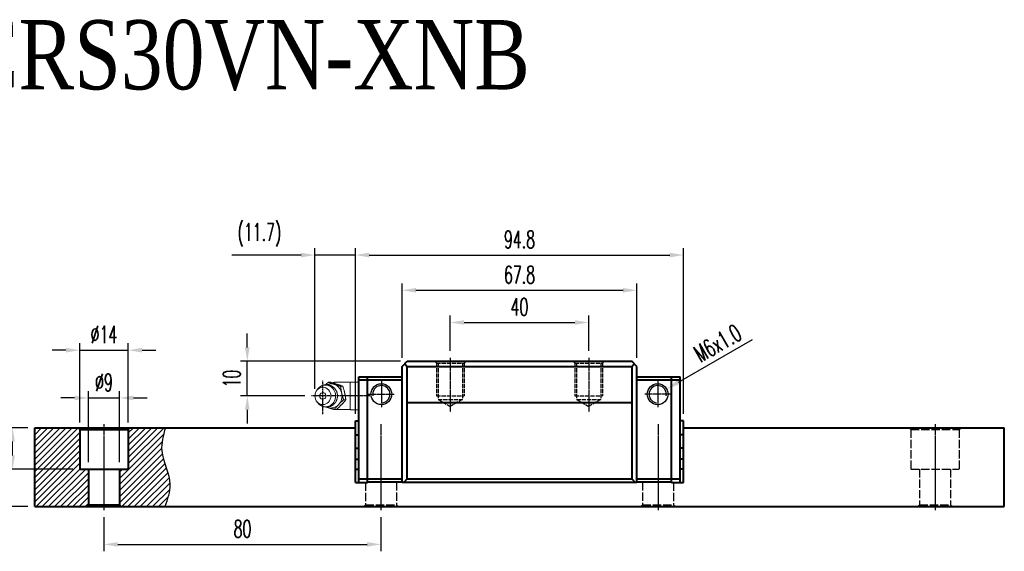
# Model space of a CAD drawing. Extents: x 77 to 511, y 159 to 314.
# Tile 3 of 3: x 227 to 511, y 160 to 314. Entities that reach past the tile are written whole.
import ezdxf

# ---------------------------------------------------------------- set-up
doc = ezdxf.new("R2010")
doc.units = 0
doc.header["$MEASUREMENT"] = 0
doc.header["$PDMODE"] = 2
doc.linetypes.add('ACAD_ISO02W100', pattern=[15, 12, -3])
doc.linetypes.add('CENTER', pattern=[0.95, 0.625, -0.125, 0.075, -0.125])
doc.layers.get('0').update_dxf_attribs({"linetype": 'CONTINUOUS'})
doc.layers.get('DEFPOINTS').update_dxf_attribs({"linetype": 'CONTINUOUS'})
for name, color, linetype, lineweight in [('CENTER', 1, 'CENTER', 25), ('DASH', 2, 'ACAD_ISO02W100', 25), ('DIM', 4, 'CONTINUOUS', 25), ('LINE', 7, 'CONTINUOUS', 40), ('TEXT', 3, 'CONTINUOUS', 25)]:
    doc.layers.add(name, color=color, linetype=linetype, lineweight=lineweight)
doc.layers.add('PV-CFD', color=7, linetype='CONTINUOUS')
doc.styles.get("Standard").update_dxf_attribs({"font": 'romanc.shx', "width": 0.6, "bigfont": 'chineset.shx'})
doc.styles.add('型式1', font='kaiu.ttf', dxfattribs={"width": 0.8})
doc.dimstyles.new('2X', dxfattribs={"dimscale": 6, "dimtxt": 1, "dimasz": 0.5, "dimexe": 0.3, "dimexo": 0.2, "dimgap": 0.2, "dimtad": 1, "dimdec": 3, "dimdsep": 46, "dimtxsty": 'Standard', "dimcen": 0, "dimadec": 1, "dimazin": 2, "dimtfac": 1, "dimtdec": 3, "dimtofl": 0, "dimtmove": 0, "dimatfit": 3, "dimfxl": 0.18, "dimtolj": 1, "dimtzin": 0, "dimarcsym": 0})
doc.dimstyles.new('2X$3', dxfattribs={"dimscale": 6, "dimtxt": 1, "dimasz": 0.5, "dimexe": 0.3, "dimexo": 0.2, "dimgap": 0.2, "dimtad": 1, "dimdec": 3, "dimdsep": 46, "dimtxsty": 'Standard', "dimcen": 0, "dimadec": 1, "dimazin": 2, "dimtfac": 1, "dimtdec": 3, "dimtofl": 0, "dimtmove": 0, "dimatfit": 3, "dimfxl": 1, "dimtolj": 1, "dimtzin": 0, "dimarcsym": 0})

# ---------------------------------------------------------------- blocks, each defined once
blk = doc.blocks.new('*D29')
at = {"layer": 'DEFPOINTS', "color": 0, "transparency": 16777216}
for p in [(251.22, 171.89), (331.22, 171.89), (331.22, 161.97)]:
    blk.add_point(p, dxfattribs=at)
at = {"layer": 'DIM', "color": 0, "lineweight": -2, "transparency": 16777216}
for p, q in [((251.22, 169.89), (251.22, 159.97)), ((331.22, 169.89), (331.22, 159.97)), ((255.22, 161.97), (327.22, 161.97))]:
    blk.add_line(p, q, dxfattribs=at)
at = {"layer": 'DIM', "color": 0, "transparency": 16777216}
for points in [[(255.22, 162.64), (255.22, 161.31), (251.22, 161.97)], [(327.22, 161.31), (327.22, 162.64), (331.22, 161.97)]]:
    blk.add_solid(points, dxfattribs=at)
at = {"layer": 'DIM', "color": 0, "transparency": 16777216, "insert": (291.22, 166.47), "char_height": 5, "attachment_point": 5}
blk.add_mtext('\\A1;80', dxfattribs=at)
blk = doc.blocks.new('*D30')
at = {"layer": 'DEFPOINTS', "color": 0, "transparency": 16777216}
for p in [(255.72, 204.3), (246.72, 183.69), (255.72, 183.69)]:
    blk.add_point(p, dxfattribs=at)
at = {"layer": 'DIM', "color": 0, "lineweight": -2, "transparency": 16777216}
for p, q in [((246.72, 185.69), (246.72, 206.3)), ((255.72, 185.69), (255.72, 206.3)), ((242.72, 204.3), (238.72, 204.3)), ((246.72, 204.3), (255.72, 204.3)), ((259.72, 204.3), (263.72, 204.3))]:
    blk.add_line(p, q, dxfattribs=at)
at = {"layer": 'DIM', "color": 0, "transparency": 16777216}
for points in [[(242.72, 203.63), (242.72, 204.97), (246.72, 204.3)], [(259.72, 204.97), (259.72, 203.63), (255.72, 204.3)]]:
    blk.add_solid(points, dxfattribs=at)
at = {"layer": 'DIM', "color": 0, "transparency": 16777216, "insert": (251.22, 208.8), "char_height": 5, "attachment_point": 5}
blk.add_mtext('\\A1;%%c9', dxfattribs=at)
blk = doc.blocks.new('*D31')
at = {"layer": 'DEFPOINTS', "color": 0, "transparency": 16777216}
for p in [(258.22, 218.09), (244.22, 195.19), (258.22, 195.19)]:
    blk.add_point(p, dxfattribs=at)
at = {"layer": 'DIM', "color": 0, "lineweight": -2, "transparency": 16777216}
for p, q in [((244.22, 197.19), (244.22, 220.09)), ((258.22, 197.19), (258.22, 220.09)), ((240.22, 218.09), (236.22, 218.09)), ((244.22, 218.09), (258.22, 218.09)), ((262.22, 218.09), (266.22, 218.09))]:
    blk.add_line(p, q, dxfattribs=at)
at = {"layer": 'DIM', "color": 0, "transparency": 16777216}
for points in [[(240.22, 217.42), (240.22, 218.76), (244.22, 218.09)], [(262.22, 218.76), (262.22, 217.42), (258.22, 218.09)]]:
    blk.add_solid(points, dxfattribs=at)
at = {"layer": 'DIM', "color": 0, "transparency": 16777216, "insert": (251.22, 222.59), "char_height": 5, "attachment_point": 5}
blk.add_mtext('\\A1;%%c14', dxfattribs=at)
blk = doc.blocks.new('*D32')
at = {"layer": 'DEFPOINTS', "color": 0, "transparency": 16777216}
for p in [(231.22, 195.69), (213.35, 172.89), (231.22, 172.89)]:
    blk.add_point(p, dxfattribs=at)
at = {"layer": 'DIM', "color": 0, "lineweight": -2, "transparency": 16777216}
for p, q in [((229.22, 195.69), (211.35, 195.69)), ((213.35, 191.69), (213.35, 176.89)), ((229.22, 172.89), (211.35, 172.89))]:
    blk.add_line(p, q, dxfattribs=at)
at = {"layer": 'DIM', "color": 0, "transparency": 16777216}
for points in [[(214.01, 191.69), (212.68, 191.69), (213.35, 195.69)], [(212.68, 176.89), (214.01, 176.89), (213.35, 172.89)]]:
    blk.add_solid(points, dxfattribs=at)
at = {"layer": 'DIM', "color": 0, "transparency": 16777216, "insert": (208.85, 184.29), "char_height": 5, "attachment_point": 5, "rotation": 90}
blk.add_mtext('\\A1;22.8', dxfattribs=at)
blk = doc.blocks.new('*D33')
at = {"layer": 'DEFPOINTS', "color": 0, "transparency": 16777216}
for p in [(224.82, 195.69), (231.22, 195.69), (244.22, 183.69)]:
    blk.add_point(p, dxfattribs=at)
at = {"layer": 'DIM', "color": 0, "lineweight": -2, "transparency": 16777216}
for p, q in [((229.22, 195.69), (222.82, 195.69)), ((224.82, 187.69), (224.82, 191.69)), ((242.22, 183.69), (222.82, 183.69))]:
    blk.add_line(p, q, dxfattribs=at)
at = {"layer": 'DIM', "color": 0, "transparency": 16777216}
for points in [[(225.49, 191.69), (224.15, 191.69), (224.82, 195.69)], [(224.15, 187.69), (225.49, 187.69), (224.82, 183.69)]]:
    blk.add_solid(points, dxfattribs=at)
at = {"layer": 'DIM', "color": 0, "transparency": 16777216, "insert": (220.32, 189.69), "char_height": 5, "attachment_point": 5, "rotation": 90}
blk.add_mtext('\\A1;12', dxfattribs=at)
blk = doc.blocks.new('*D40')
at = {"layer": 'DEFPOINTS', "color": 0, "transparency": 16777216}
for p in [(418.62, 245.59), (323.82, 197.69), (418.62, 197.69)]:
    blk.add_point(p, dxfattribs=at)
at = {"layer": 'DIM', "color": 0, "lineweight": -2, "transparency": 16777216}
for p, q in [((323.82, 199.69), (323.82, 247.59)), ((418.62, 199.69), (418.62, 247.59)), ((327.82, 245.59), (414.62, 245.59))]:
    blk.add_line(p, q, dxfattribs=at)
at = {"layer": 'DIM', "color": 0, "transparency": 16777216}
for points in [[(327.82, 246.26), (327.82, 244.92), (323.82, 245.59)], [(414.62, 244.92), (414.62, 246.26), (418.62, 245.59)]]:
    blk.add_solid(points, dxfattribs=at)
at = {"layer": 'DIM', "color": 0, "transparency": 16777216, "insert": (371.22, 250.09), "char_height": 5, "attachment_point": 5}
blk.add_mtext('\\A1;94.8', dxfattribs=at)
blk = doc.blocks.new('*D41')
at = {"layer": 'DEFPOINTS', "color": 0, "transparency": 16777216}
for p in [(405.12, 235.41), (337.32, 213.89), (405.12, 213.89)]:
    blk.add_point(p, dxfattribs=at)
at = {"layer": 'DIM', "color": 0, "lineweight": -2, "transparency": 16777216}
for p, q in [((337.32, 215.89), (337.32, 237.41)), ((405.12, 215.89), (405.12, 237.41)), ((341.32, 235.41), (401.12, 235.41))]:
    blk.add_line(p, q, dxfattribs=at)
at = {"layer": 'DIM', "color": 0, "transparency": 16777216}
for points in [[(341.32, 236.08), (341.32, 234.74), (337.32, 235.41)], [(401.12, 234.74), (401.12, 236.08), (405.12, 235.41)]]:
    blk.add_solid(points, dxfattribs=at)
at = {"layer": 'DIM', "color": 0, "transparency": 16777216, "insert": (371.22, 239.91), "char_height": 5, "attachment_point": 5}
blk.add_mtext('\\A1;67.8', dxfattribs=at)
blk = doc.blocks.new('*D42')
at = {"layer": 'DEFPOINTS', "color": 0, "transparency": 16777216}
for p in [(292.61, 214.89), (338.82, 214.89), (311.2, 204.89)]:
    blk.add_point(p, dxfattribs=at)
at = {"layer": 'DIM', "color": 0, "lineweight": -2, "transparency": 16777216}
for p, q in [((292.61, 218.89), (292.61, 222.89)), ((336.82, 214.89), (290.61, 214.89)), ((292.61, 204.89), (292.61, 214.89)), ((309.2, 204.89), (290.61, 204.89)), ((292.61, 200.89), (292.61, 196.89))]:
    blk.add_line(p, q, dxfattribs=at)
at = {"layer": 'DIM', "color": 0, "transparency": 16777216}
for points in [[(291.94, 218.89), (293.27, 218.89), (292.61, 214.89)], [(293.27, 200.89), (291.94, 200.89), (292.61, 204.89)]]:
    blk.add_solid(points, dxfattribs=at)
at = {"layer": 'DIM', "color": 0, "transparency": 16777216, "insert": (288.11, 209.89), "char_height": 5, "attachment_point": 5, "rotation": 90}
blk.add_mtext('\\A1;10', dxfattribs=at)
blk = doc.blocks.new('*D43')
at = {"layer": 'DEFPOINTS', "color": 0, "transparency": 16777216}
for p in [(312.12, 245.59), (312.12, 204.89), (323.82, 197.69)]:
    blk.add_point(p, dxfattribs=at)
at = {"layer": 'DIM', "color": 0, "lineweight": -2, "transparency": 16777216}
for p, q in [((312.12, 206.89), (312.12, 247.59)), ((308.12, 245.59), (288.1, 245.59)), ((323.82, 245.59), (312.12, 245.59))]:
    blk.add_line(p, q, dxfattribs=at)
at = {"layer": 'DIM', "color": 0, "transparency": 16777216}
for points in [[(308.12, 244.92), (308.12, 246.26), (312.12, 245.59)], [(327.82, 246.26), (327.82, 244.92), (323.82, 245.59)]]:
    blk.add_solid(points, dxfattribs=at)
at = {"layer": 'DIM', "color": 0, "transparency": 16777216, "insert": (296.11, 251.39), "char_height": 5, "attachment_point": 5}
blk.add_mtext('\\A1;(11.7)', dxfattribs=at)
blk = doc.blocks.new('*D44')
at = {"layer": 'DEFPOINTS', "color": 0, "transparency": 16777216}
for p in [(391.22, 226.1), (351.22, 215.89), (391.22, 215.89)]:
    blk.add_point(p, dxfattribs=at)
at = {"layer": 'DIM', "color": 0, "lineweight": -2, "transparency": 16777216}
for p, q in [((351.22, 217.89), (351.22, 228.1)), ((391.22, 217.89), (391.22, 228.1)), ((355.22, 226.1), (387.22, 226.1))]:
    blk.add_line(p, q, dxfattribs=at)
at = {"layer": 'DIM', "color": 0, "transparency": 16777216}
for points in [[(355.22, 226.77), (355.22, 225.43), (351.22, 226.1)], [(387.22, 225.43), (387.22, 226.77), (391.22, 226.1)]]:
    blk.add_solid(points, dxfattribs=at)
at = {"layer": 'DIM', "color": 0, "transparency": 16777216, "insert": (371.22, 230.6), "char_height": 5, "attachment_point": 5}
blk.add_mtext('\\A1;40', dxfattribs=at)
blk = doc.blocks.new('*D45')
at = {"layer": 'DEFPOINTS', "color": 0, "transparency": 16777216}
for p in [(413.72, 206.89), (408.52, 203.89)]:
    blk.add_point(p, dxfattribs=at)
at = {"layer": 'DIM', "color": 0, "lineweight": -2, "transparency": 16777216}
blk.add_line((417.18, 208.89), (438.48, 221.19), dxfattribs=at)
at = {"layer": 'DIM', "color": 0, "transparency": 16777216}
blk.add_solid([(416.85, 209.47), (417.52, 208.31), (413.72, 206.89)], dxfattribs=at)
at = {"layer": 'DIM', "color": 0, "transparency": 16777216, "insert": (428.42, 220.11), "char_height": 5, "attachment_point": 5, "rotation": 30}
blk.add_mtext('\\A1;M6x1.0', dxfattribs=at)

msp = doc.modelspace()

# ---------------------------------------------------------------- hatches: boundary and pattern name
at = {"layer": 'TEXT'}
h = msp.add_hatch(dxfattribs=at)
h.set_pattern_fill('ANSI31', color=6, scale=10, style=0)
h.set_pattern_definition([(45, (-693.8508, -492.7375), (-0.8838835, 0.8838835), [])])
h.paths.add_polyline_path([(246.7196, 173.3887), (246.7196, 183.6887), (244.2196, 183.6887), (244.2196, 195.1887), (243.7198, 195.6887), (231.2196, 195.6887), (231.2196, 172.8887), (246.2198, 172.8887)])
edge = h.paths.add_edge_path()
edge.add_spline(control_points=[(268.7561, 172.8887), (269.5455, 175.026), (271.5355, 180.4139), (266.8005, 187.9126), (268.3303, 193.4551), (268.9468, 195.6887)], knot_values=[0, 0, 0, 0, 6.58185414, 16.59197629, 23.34911886, 23.34911886, 23.34911886, 23.34911886], degree=3, periodic=0)
edge.add_line((268.9468, 195.6887), (258.7194, 195.6887))
edge.add_line((258.7194, 195.6887), (258.2196, 195.1887))
edge.add_line((258.2196, 195.1887), (258.2196, 183.6887))
edge.add_line((258.2196, 183.6887), (255.7196, 183.6887))
edge.add_line((255.7196, 183.6887), (255.7196, 173.3887))
edge.add_line((255.7196, 173.3887), (256.2194, 172.8887))
edge.add_line((256.2194, 172.8887), (268.7561, 172.8887))

# ---------------------------------------------------------------- linework, layer by layer
for p, q in [((338.8196, 203.0387), (403.6196, 203.0387)), ((338.8196, 202.8887), (403.6196, 202.8887))]:
    msp.add_line(p, q)
for centre in [(331.3196, 205.3887), (411.1196, 205.3887)]:
    msp.add_circle(centre, 3)
at = {"layer": 'CENTER', "ltscale": 0.1}
for p, q in [((351.2196, 215.8887), (351.2196, 200.2784)), ((391.2196, 215.8887), (391.2196, 200.2784)), ((331.3196, 209.1387), (331.3196, 201.6388)), ((411.1196, 209.1387), (411.1196, 201.6388)), ((327.5697, 205.3887), (335.0696, 205.3887)), ((414.8696, 205.3887), (407.3697, 205.3887))]:
    msp.add_line(p, q, dxfattribs=at)
at = {"layer": 'CENTER'}
for p, q in [((314.4303, 199.5998), (314.4303, 209.3708)), ((327.9584, 204.8887), (311.1966, 204.8887))]:
    msp.add_line(p, q, dxfattribs=at)
at = {"layer": 'CENTER', "ltscale": 0.2}
for p, q in [((251.2196, 196.6887), (251.2196, 171.8887)), ((331.2196, 196.6887), (331.2196, 171.8887)), ((411.2196, 196.6887), (411.2196, 171.8887)), ((491.2196, 196.6887), (491.2196, 171.8887))]:
    msp.add_line(p, q, dxfattribs=at)
at = {"layer": 'DASH', "ltscale": 0.1}
for p, q in [((346.7196, 214.8887), (347.2196, 214.3887)), ((347.2196, 214.3887), (347.2196, 204.8887)), ((347.2196, 214.3887), (355.2196, 214.3887)), ((347.7196, 214.3887), (347.7196, 203.8887)), ((354.7196, 214.3887), (354.7196, 203.8887)), ((355.7196, 214.8887), (355.2196, 214.3887)), ((355.2196, 214.3887), (355.2196, 204.8887)), ((386.7196, 214.8887), (387.2196, 214.3887)), ((387.2196, 214.3887), (387.2196, 204.8887)), ((387.2196, 214.3887), (395.2196, 214.3887)), ((387.7196, 214.3887), (387.7196, 203.8887)), ((394.7196, 214.3887), (394.7196, 203.8887)), ((395.7196, 214.8887), (395.2196, 214.3887)), ((395.2196, 214.3887), (395.2196, 204.8887)), ((347.2196, 204.8887), (355.2196, 204.8887)), ((387.2196, 204.8887), (395.2196, 204.8887)), ((347.7196, 203.8887), (354.7196, 203.8887)), ((347.7196, 203.8887), (351.2196, 201.868)), ((354.7196, 203.8887), (351.2196, 201.868)), ((387.7196, 203.8887), (394.7196, 203.8887)), ((387.7196, 203.8887), (391.2196, 201.868)), ((394.7196, 203.8887), (391.2196, 201.868)), ((326.2198, 172.8887), (326.7196, 173.3887)), ((335.7196, 173.3887), (336.2194, 172.8887)), ((406.2198, 172.8887), (406.7196, 173.3887)), ((415.7196, 173.3887), (416.2194, 172.8887))]:
    msp.add_line(p, q, dxfattribs=at)
at = {"layer": 'DASH', "ltscale": 0.2}
for p, q in [((483.7198, 195.6887), (484.2196, 195.1887)), ((484.2196, 195.1887), (484.2196, 183.6887)), ((484.2196, 195.1887), (498.2196, 195.1887)), ((498.2196, 195.1887), (498.7194, 195.6887)), ((498.2196, 195.1887), (498.2196, 183.6887)), ((484.2196, 183.6887), (498.2196, 183.6887)), ((486.7196, 183.6887), (486.7196, 173.3887)), ((495.7196, 183.6887), (495.7196, 173.3887)), ((326.7196, 179.8887), (326.7196, 173.3887)), ((335.7196, 179.9387), (335.7196, 173.3887)), ((406.7196, 179.9387), (406.7196, 173.3887)), ((415.7196, 179.8887), (415.7196, 173.3887)), ((326.7196, 173.3887), (335.7196, 173.3887)), ((406.7196, 173.3887), (415.7196, 173.3887)), ((486.2198, 172.8887), (486.7196, 173.3887)), ((486.7196, 173.3887), (495.7196, 173.3887)), ((495.7196, 173.3887), (496.2194, 172.8887))]:
    msp.add_line(p, q, dxfattribs=at)
at = {"layer": 'LINE'}
for p, q in [((337.3196, 213.3887), (338.8196, 214.8887)), ((337.3196, 179.8887), (337.3196, 213.3887)), ((338.0696, 214.1387), (338.8196, 213.3887)), ((338.8196, 214.8887), (403.6196, 214.8887)), ((338.8196, 180.8887), (338.8196, 213.3887)), ((338.8196, 213.3887), (403.6196, 213.3887)), ((405.1196, 213.3887), (403.6196, 214.8887)), ((403.6196, 213.3887), (404.3696, 214.1387)), ((403.6196, 213.3887), (403.6196, 180.8887)), ((405.1196, 179.8887), (405.1196, 213.3887)), ((324.8196, 179.8887), (324.8196, 210.3887)), ((324.8196, 210.3887), (337.3196, 210.3887)), ((337.3196, 209.3887), (324.8196, 209.3887)), ((327.3196, 179.8887), (327.3196, 210.3887)), ((405.1196, 210.3887), (417.6196, 210.3887)), ((417.6196, 209.3887), (405.1196, 209.3887)), ((415.1196, 179.8887), (415.1196, 210.3887)), ((417.6196, 179.8887), (417.6196, 210.3887)), ((323.8196, 179.8887), (323.8196, 197.6887)), ((323.8196, 197.6887), (324.8196, 197.6887)), ((418.6196, 197.6887), (417.6196, 197.6887)), ((418.6196, 179.8887), (418.6196, 197.6887)), ((231.2196, 172.8887), (231.2196, 195.6887)), ((231.2196, 195.6887), (323.8196, 195.6887)), ((323.8196, 193.6616), (324.8196, 193.6616)), ((418.6196, 193.6616), (417.6196, 193.6616)), ((418.6196, 195.6887), (511.2196, 195.6887)), ((511.2196, 172.8887), (511.2196, 195.6887)), ((323.8196, 189.7603), (324.8196, 189.7603)), ((418.6196, 189.7603), (417.6196, 189.7603)), ((323.8196, 186.5603), (324.8196, 186.5603)), ((418.6196, 186.5603), (417.6196, 186.5603)), ((323.8196, 183.7171), (324.8196, 183.7171)), ((418.6196, 183.7171), (417.6196, 183.7171)), ((323.8196, 179.8887), (327.3196, 179.8887)), ((324.8196, 180.8887), (327.3196, 180.8887)), ((327.3196, 180.9387), (337.3196, 180.9387)), ((337.3196, 179.9387), (327.3196, 179.9387)), ((405.1196, 179.8887), (337.3196, 179.8887)), ((337.8196, 179.8887), (338.8196, 180.8887)), ((338.8196, 180.8887), (403.6196, 180.8887)), ((403.6196, 180.8887), (404.6196, 179.8887)), ((405.1196, 180.9387), (415.1196, 180.9387)), ((415.1196, 179.9387), (405.1196, 179.9387)), ((415.1196, 180.8887), (417.6196, 180.8887)), ((415.1196, 179.8887), (418.6196, 179.8887)), ((231.2196, 172.8887), (511.2196, 172.8887))]:
    msp.add_line(p, q, dxfattribs=at)
at = {"layer": 'LINE', "ltscale": 0.1}
for p, q in [((243.7198, 195.6887), (244.2196, 195.1887)), ((258.2196, 195.1887), (258.7194, 195.6887)), ((246.2198, 172.8887), (246.7196, 173.3887)), ((255.7196, 173.3887), (256.2194, 172.8887))]:
    msp.add_line(p, q, dxfattribs=at)
at = {"layer": 'LINE', "ltscale": 0.2}
for p, q in [((244.2196, 195.1887), (244.2196, 183.6887)), ((244.2196, 195.1887), (258.2196, 195.1887)), ((258.2196, 195.1887), (258.2196, 183.6887)), ((244.2196, 183.6887), (258.2196, 183.6887)), ((246.7196, 183.6887), (246.7196, 173.3887)), ((255.7196, 183.6887), (255.7196, 173.3887)), ((246.7196, 173.3887), (255.7196, 173.3887))]:
    msp.add_line(p, q, dxfattribs=at)
at = {"layer": 'PV-CFD', "lineweight": 0}
for p, q in [((316.6267, 208.8202), (315.9761, 208.8202)), ((317.8196, 208.4624), (317.8196, 208.8387)), ((322.3196, 208.8387), (317.8196, 208.8387)), ((320.2048, 207.6654), (319.5543, 207.6654)), ((322.3196, 208.8887), (322.3196, 204.8887)), ((324.8196, 208.8887), (322.3196, 208.8887)), ((312.6663, 206.5025), (312.9853, 206.9109)), ((322.3196, 204.8887), (322.3196, 200.8887)), ((325.8196, 204.8887), (322.3196, 204.8887)), ((312.6663, 203.2749), (312.9853, 202.8665)), ((321.0699, 203.7339), (320.4194, 203.7339)), ((318.3569, 200.9572), (317.7064, 200.9572)), ((317.8196, 200.9387), (317.8196, 200.9572)), ((322.3196, 200.9387), (317.8196, 200.9387)), ((324.8196, 200.8887), (322.3196, 200.8887))]:
    msp.add_line(p, q, dxfattribs=at)
for centre, radius, start, end in [((317.8196, 206.8387), 2, 90, 112.163899), ((314.5451, 204.8887), 1, 141.622542, 218.377458), ((317.8196, 202.9387), 2, 238.694507, 270)]:
    msp.add_arc(centre, radius, start, end, dxfattribs=at)
for centre, major_axis, start_param, end_param in [((315.1957, 204.8887), (0, -3.1327), 5.41409649, 10.29386678), ((316.7264, 204.8887), (0, -3.5), 2.85181258, 3.52203297), ((316.7264, 204.8887), (0, -3.5), 1.80461503, 2.85181258), ((314.4303, 204.8887), (0, -0.9539), 5.42104838, 10.28691489), ((316.7264, 204.8887), (0, -3.5), 0.75741748, 1.80461503), ((316.7264, 204.8887), (0, -3.5), 5.99340523, 7.04060279), ((316.7264, 204.8887), (0, -3.5), 5.90274499, 5.99340523)]:
    msp.add_ellipse(centre, major_axis=major_axis, ratio=0.92387953, start_param=start_param, end_param=end_param, dxfattribs=at)
msp.add_ellipse((314.4303, 204.8887), major_axis=(0, -2.5), ratio=0.92387953, dxfattribs=at)
msp.add_open_spline([(312.9853, 202.8665), (313.7572, 202.1557), (314.7001, 201.7386), (315.708, 201.6465), (316.6811, 201.8743), (317.5329, 202.3927), (318.1889, 203.1553), (318.585, 204.0985), (318.6714, 205.1371), (318.4249, 206.1637), (317.8636, 207.0603), (317.0526, 207.7216), (316.0899, 208.0803), (315.0813, 208.1125), (314.1243, 207.8287), (313.3031, 207.2617), (312.9853, 206.9109)], degree=1, knots=[5.41409649, 5.41409649, 5.7392199, 6.0490681, 6.348377, 6.64522805, 6.94807789, 7.26342805, 7.59363141, 7.93525613, 8.27963201, 8.61640785, 8.93863711, 9.24605658, 9.5442648, 9.8416104, 10.14635647, 10.29386678, 10.29386678], dxfattribs=at)
for points, weights in [([(315.2143, 208.1269), (315.5636, 208.4556), (315.9761, 208.8202)], [1.01894928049, 1.01824660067, 1]), ([(315.9761, 208.8202), (316.8201, 208.5108), (317.6504, 208.2428)], [1, 1.0379548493, 1]), ([(320.2048, 207.6654), (318.6014, 208.2428), (316.6267, 208.8202)], [1, 1.15470053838, 1]), ([(317.6504, 208.2428), (318.4807, 207.9748), (319.5543, 207.6654)], [1, 1.0379548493, 1]), ([(319.5543, 207.6654), (319.6713, 206.6119), (319.872, 205.6996)], [1, 1.0379548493, 1]), ([(321.0699, 203.7339), (320.823, 205.6996), (320.2048, 207.6654)], [1, 1.15470053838, 1]), ([(319.872, 205.6996), (320.0728, 204.7873), (320.4194, 203.7339)], [1, 1.0379548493, 1]), ([(318.9481, 202.3456), (318.3185, 201.7012), (317.7064, 200.9572)], [1, 1.0379548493, 1]), ([(318.3569, 200.9572), (319.8991, 202.3456), (321.0699, 203.7339)], [1, 1.15470053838, 1]), ([(320.4194, 203.7339), (319.5776, 202.9899), (318.9481, 202.3456)], [1, 1.0379548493, 1]), ([(315.8025, 201.5346), (315.6417, 201.5865), (315.484, 201.6387)], [1, 1.00713222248, 1.01158396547]), ([(317.7064, 200.9572), (316.6328, 201.2667), (315.8025, 201.5346)], [1, 1.0379548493, 1])]:
    msp.add_rational_spline(points, weights, degree=2, dxfattribs=at)
at = {"layer": 'TEXT'}
for centre, start, end in [((331.3196, 205.3887), 280.685902, 190.685902), ((411.1196, 205.3887), 349.314098, 259.314098)]:
    msp.add_arc(centre, 2.5, start, end, dxfattribs=at)
msp.add_spline([(268.9468, 195.6887), (267.8979, 189.0135), (270.2817, 179.2913), (268.7561, 172.8887)], degree=3, dxfattribs=at)

# ---------------------------------------------------------------- texts
at = {"layer": 'LINE', "color": 1, "insert": (292.3177, 303.2593), "char_height": 19.9999998, "width": 151.085472, "attachment_point": 5, "style": '型式1'}
msp.add_mtext('{\\fTimes New Roman|b0|i0|c0|p65;\\C7;CRS\\fTimes New Roman|b0|i0|c136|p65;30\\fTimes New Roman|b0|i0|c0|p65;V\\fTimes New Roman|b0|i0|c136|p65;N\\fTimes New Roman|b0|i0|c0|p65;-XNB}', dxfattribs=at)

# ---------------------------------------------------------------- dimensions: what is measured, and where the dimension line sits
at = {"layer": 'DIM'}
for base, p1, p2, text, override, picture, middle in [((312.1206, 245.5887), (323.8196, 197.6887), (312.1206, 204.8887), '(<>)', {"dimscale": 2, "dimtxt": 2.5, "dimasz": 2, "dimexe": 1, "dimexo": 1, "dimgap": 1, "dimdec": 1, "dimtofl": 1}, '*D43', (296.1117, 251.3908)), ((258.2196, 218.0887), (244.2196, 195.1887), (258.2196, 195.1887), '%%c<>', {"dimscale": 2, "dimtxt": 2.5, "dimasz": 2, "dimexe": 1, "dimexo": 1, "dimgap": 1, "dimtofl": 1}, '*D31', (251.2196, 222.5887)), ((255.7196, 204.301), (246.7196, 183.6887), (255.7196, 183.6887), '%%c<>', {"dimscale": 2, "dimtxt": 2.5, "dimasz": 2, "dimexe": 1, "dimexo": 1, "dimgap": 1, "dimtofl": 1}, '*D30', (251.2196, 208.801))]:
    dim = msp.add_linear_dim(base=base, p1=p1, p2=p2, text=text, dimstyle='2X', override=override, dxfattribs=at)
    dim.commit()
    dim.dimension.update_dxf_attribs({"geometry": picture, "text_midpoint": middle})
for base, p1, p2, picture, middle in [((418.6196, 245.5887), (323.8196, 197.6887), (418.6196, 197.6887), '*D40', (371.2196, 250.0887)), ((405.1196, 235.4112), (337.3196, 213.8887), (405.1196, 213.8887), '*D41', (371.2196, 239.9112)), ((391.2196, 226.0985), (351.2196, 215.8887), (391.2196, 215.8887), '*D44', (371.2196, 230.5985)), ((331.2196, 161.9722), (251.2196, 171.8887), (331.2196, 171.8887), '*D29', (291.2196, 166.4722))]:
    dim = msp.add_linear_dim(base=base, p1=p1, p2=p2, dimstyle='2X', override={"dimscale": 2, "dimtxt": 2.5, "dimasz": 2, "dimexe": 1, "dimexo": 1, "dimgap": 1, "dimtofl": 1}, dxfattribs=at)
    dim.commit()
    dim.dimension.update_dxf_attribs({"geometry": picture, "text_midpoint": middle})
dim = msp.add_diameter_dim_2p(p1=(408.5215, 203.8887), p2=(413.7177, 206.8887), dimstyle='2X$3', override={"dimscale": 2, "dimtxt": 2.5, "dimasz": 2, "dimexe": 0.8, "dimexo": 0.8, "dimgap": 0.8, "dimpost": 'M<>x1.0'}, dxfattribs=at)
dim.commit()
dim.dimension.update_dxf_attribs({"geometry": '*D45', "text_midpoint": (430.4719, 216.5617), "dimtype": 163})
for base, p1, p2, picture, middle in [((292.6081, 214.8887), (311.1966, 204.8887), (338.8196, 214.8887), '*D42', (288.1081, 209.8887)), ((213.3455, 172.8887), (231.2196, 195.6887), (231.2196, 172.8887), '*D32', (208.8455, 184.2887)), ((224.8196, 195.6887), (244.2196, 183.6887), (231.2196, 195.6887), '*D33', (220.3196, 189.6887))]:
    dim = msp.add_linear_dim(base=base, p1=p1, p2=p2, angle=90, dimstyle='2X', override={"dimscale": 2, "dimtxt": 2.5, "dimasz": 2, "dimexe": 1, "dimexo": 1, "dimgap": 1, "dimtofl": 1}, dxfattribs=at)
    dim.commit()
    dim.dimension.update_dxf_attribs({"geometry": picture, "text_midpoint": middle})

doc.saveas('drawing.dxf')
